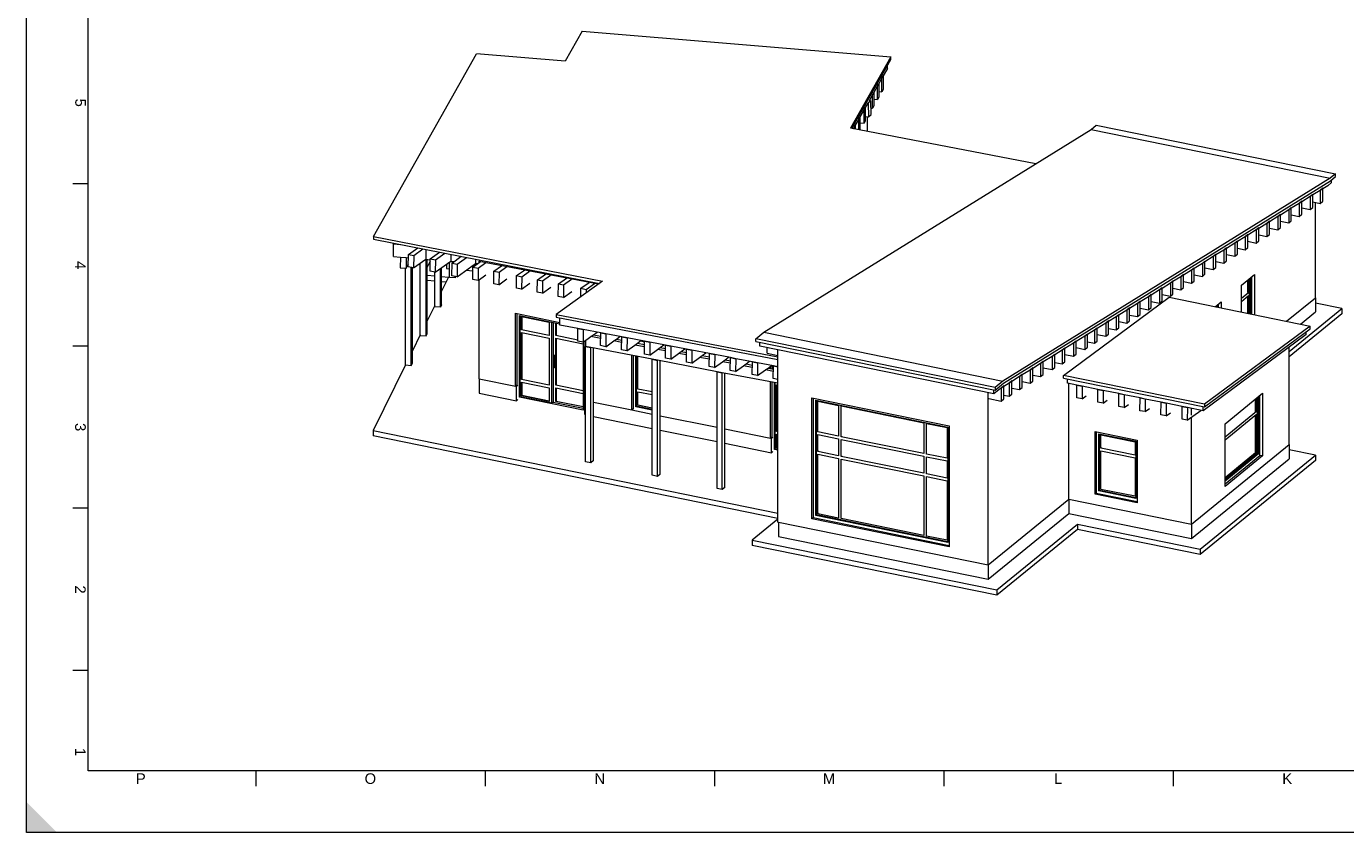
# Model space of a CAD drawing. Header units: millimetres. Extents: x 0 to 1189, y 0 to 841.
# Tile 1 of 13: x 0 to 427, y 0 to 261. Entities that reach past the tile are written whole.
import ezdxf

# ---------------------------------------------------------------- set-up
doc = ezdxf.new("R2010")
doc.units = ezdxf.units.MM
doc.layers.add('Perspectives', color=7, linetype='Continuous')
doc.styles.add('Arial', font='arial.ttf')

msp = doc.modelspace()

# ---------------------------------------------------------------- hatches: boundary and pattern name
at = {"linetype": 'Continuous', "lineweight": 9}
msp.add_hatch(color=7, dxfattribs=at).paths.add_polyline_path([(0, 0), (10, 0), (0, 10)], flags=0)

# ---------------------------------------------------------------- linework, layer by layer
at = {"color": 5, "linetype": 'Continuous', "lineweight": 9, "true_color": 0x0000ff}
for p, q in [((0, 0), (0, 841)), ((1189, 0), (0, 0))]:
    msp.add_line(p, q, dxfattribs=at)
at = {"color": 7, "linetype": 'Continuous', "lineweight": 9}
for p, q in [((20, 20), (20, 821)), ((20, 210.25), (15, 210.25)), ((20, 157.69), (15, 157.69)), ((20, 105.12), (15, 105.12)), ((20, 52.56), (15, 52.56)), ((1169, 20), (20, 20)), ((74.31, 20), (74.31, 15)), ((148.62, 20), (148.62, 15)), ((222.94, 20), (222.94, 15)), ((297.25, 20), (297.25, 15)), ((371.56, 20), (371.56, 15))]:
    msp.add_line(p, q, dxfattribs=at)
at = {"layer": 'Perspectives', "color": 7, "linetype": 'Continuous', "lineweight": 9}
for p, q in [((180.11, 259.74), (174.63, 250.01)), ((180.11, 259.74), (280.11, 251.38)), ((112.45, 193.23), (145.84, 252.42)), ((174.63, 250.01), (145.84, 252.42)), ((280.11, 251.38), (267.04, 228.24)), ((267.49, 228.15), (280.11, 250.52)), ((278.98, 247.65), (278.99, 248.54)), ((280.11, 250.52), (280.11, 251.38)), ((277.23, 244.55), (276.19, 242.69)), ((277.23, 244.55), (277.62, 245.31)), ((277.62, 245.23), (277.23, 244.55)), ((277.23, 240.09), (277.23, 244.55)), ((278.98, 247.65), (277.62, 245.23)), ((277.62, 245.31), (277.62, 245.23)), ((277.62, 245.23), (277.62, 240.85)), ((274.18, 239.14), (274.56, 239.9)), ((274.56, 239.82), (274.18, 239.14)), ((275.8, 242.01), (274.56, 239.82)), ((274.56, 239.9), (274.56, 239.82)), ((274.56, 239.82), (274.56, 235.49)), ((275.8, 242.01), (276.19, 242.77)), ((276.19, 242.69), (275.8, 242.01)), ((275.8, 237.59), (275.8, 242.01)), ((276.19, 242.77), (276.19, 242.69)), ((276.19, 242.69), (276.19, 238.35)), ((276.19, 240.18), (277.23, 240.09)), ((277.62, 240.85), (277.23, 240.09)), ((272.66, 236.43), (271.83, 234.97)), ((272.66, 236.43), (272.79, 236.42)), ((273.68, 237.14), (272.79, 236.42)), ((272.79, 236.42), (272.86, 232.01)), ((273.04, 237.2), (273.68, 237.14)), ((274.18, 239.14), (273.08, 237.19)), ((273.74, 232.74), (273.68, 237.14)), ((274.18, 234.72), (274.18, 239.14)), ((274.56, 235.49), (274.18, 234.72)), ((274.56, 237.69), (275.8, 237.59)), ((276.19, 238.35), (275.8, 237.59)), ((269.73, 231.26), (268.59, 229.23)), ((269.73, 231.26), (270.12, 232.02)), ((270.12, 231.93), (269.73, 231.26)), ((269.73, 227.72), (269.73, 231.26)), ((271.45, 234.3), (270.12, 231.93)), ((270.12, 232.02), (270.12, 231.93)), ((270.12, 231.93), (270.12, 227.65)), ((271.45, 234.3), (271.83, 235.06)), ((271.83, 234.97), (271.45, 234.3)), ((271.45, 229.9), (271.45, 234.3)), ((271.83, 235.06), (271.83, 234.97)), ((271.83, 234.97), (271.83, 230.66)), ((271.83, 232.1), (272.86, 232.01)), ((272.6, 227.17), (272.6, 232.04)), ((272.86, 232.01), (273.74, 232.74)), ((273.71, 234.76), (274.18, 234.72)), ((238.92, 162.16), (344.99, 227.9)), ((327.05, 216.78), (267.04, 228.24)), ((268.21, 228.55), (267.93, 228.07)), ((268.21, 228.55), (268.59, 229.32)), ((268.59, 229.23), (268.21, 228.55)), ((268.21, 228.01), (268.21, 228.55)), ((268.59, 229.32), (268.59, 229.23)), ((268.59, 229.23), (268.59, 227.94)), ((270.12, 230.01), (271.45, 229.9)), ((271.83, 230.66), (271.45, 229.9)), ((344.99, 227.9), (346.69, 229.29)), ((344.99, 227.9), (422.52, 212.07)), ((346.69, 229.29), (424.22, 213.47)), ((422.52, 212.07), (316.45, 146.33)), ((316.66, 145.6), (422.56, 211.24)), ((421.67, 209.64), (420.1, 208.67)), ((422.94, 210.68), (421.67, 209.64)), ((424.22, 213.47), (422.52, 212.07)), ((422.56, 211.24), (424.22, 212.6)), ((422.94, 210.68), (422.94, 211.55)), ((424.22, 212.6), (424.22, 213.47)), ((415.99, 206.12), (413.29, 204.45)), ((416.84, 206.82), (415.99, 206.12)), ((416.84, 206.65), (415.99, 206.12)), ((415.99, 206.12), (415.99, 201.89)), ((419.25, 208.14), (416.84, 206.65)), ((416.84, 206.65), (416.84, 206.82)), ((416.84, 202.59), (416.84, 206.65)), ((420.1, 208.84), (419.25, 208.14)), ((420.1, 208.67), (419.25, 208.14)), ((419.25, 208.14), (419.25, 203.92)), ((420.1, 208.67), (420.1, 208.84)), ((420.1, 204.61), (420.1, 208.67)), ((409.03, 201.81), (406.33, 200.14)), ((409.88, 202.5), (409.03, 201.81)), ((409.88, 202.34), (409.03, 201.81)), ((409.03, 201.81), (409.03, 197.58)), ((412.44, 203.92), (409.88, 202.34)), ((409.88, 202.34), (409.88, 202.5)), ((409.88, 198.28), (409.88, 202.34)), ((413.29, 204.62), (412.44, 203.92)), ((413.29, 204.45), (412.44, 203.92)), ((412.44, 203.92), (412.44, 199.69)), ((413.29, 204.45), (413.29, 204.62)), ((413.29, 200.39), (413.29, 204.45)), ((413.29, 202.45), (415.99, 201.89)), ((415.99, 201.89), (416.84, 202.59)), ((416.84, 204.41), (419.25, 203.92)), ((417.69, 173.35), (417.69, 204.24)), ((419.25, 203.92), (420.1, 204.61)), ((401.93, 197.41), (399.37, 195.82)), ((402.78, 198.1), (401.93, 197.41)), ((402.78, 197.94), (401.93, 197.41)), ((401.93, 197.41), (401.93, 193.18)), ((405.48, 199.61), (402.78, 197.94)), ((402.78, 197.94), (402.78, 198.1)), ((402.78, 193.88), (402.78, 197.94)), ((406.33, 200.3), (405.48, 199.61)), ((406.33, 200.14), (405.48, 199.61)), ((405.48, 199.61), (405.48, 195.38)), ((406.33, 200.14), (406.33, 200.3)), ((406.33, 196.08), (406.33, 200.14)), ((406.33, 198.13), (409.03, 197.58)), ((409.03, 197.58), (409.88, 198.28)), ((409.88, 200.22), (412.44, 199.69)), ((412.44, 199.69), (413.29, 200.39)), ((112.45, 193.23), (112.44, 192.35)), ((112.45, 193.23), (186.63, 178.68)), ((394.97, 193.1), (392.42, 191.51)), ((395.82, 193.79), (394.97, 193.1)), ((395.82, 193.62), (394.97, 193.1)), ((394.97, 193.1), (394.97, 188.87)), ((398.52, 195.3), (395.82, 193.62)), ((395.82, 193.62), (395.82, 193.79)), ((395.82, 189.57), (395.82, 193.62)), ((399.37, 195.99), (398.52, 195.3)), ((399.37, 195.82), (398.52, 195.3)), ((398.52, 195.3), (398.52, 191.07)), ((399.37, 195.82), (399.37, 195.99)), ((399.37, 191.77), (399.37, 195.82)), ((399.37, 193.7), (401.93, 193.18)), ((401.93, 193.18), (402.78, 193.88)), ((402.78, 195.93), (405.48, 195.38)), ((405.48, 195.38), (406.33, 196.08)), ((112.44, 192.35), (185.67, 177.98)), ((118.91, 190.82), (119.03, 191.06)), ((118.91, 186.67), (118.91, 190.82)), ((118.91, 190.82), (121.19, 190.63)), ((123.8, 187.36), (126.81, 189.53)), ((125.5, 187.03), (128.51, 189.2)), ((129.43, 189.02), (129.48, 185.88)), ((130.86, 185.98), (133.87, 188.15)), ((388.01, 188.78), (385.46, 187.2)), ((388.87, 189.48), (388.01, 188.78)), ((388.87, 189.31), (388.01, 188.78)), ((388.01, 188.78), (388.01, 184.56)), ((391.56, 190.98), (388.87, 189.31)), ((388.87, 189.31), (388.87, 189.48)), ((388.87, 185.25), (388.87, 189.31)), ((392.42, 191.68), (391.56, 190.98)), ((392.42, 191.51), (391.56, 190.98)), ((391.56, 190.98), (391.56, 186.76)), ((392.42, 191.51), (392.42, 191.68)), ((392.42, 187.45), (392.42, 191.51)), ((392.42, 189.39), (394.97, 188.87)), ((394.97, 188.87), (395.82, 189.57)), ((395.82, 191.62), (398.52, 191.07)), ((398.52, 191.07), (399.37, 191.77)), ((118.91, 186.67), (121.18, 186.48)), ((121.18, 186.48), (121.15, 183.03)), ((121.18, 186.48), (123.05, 186.33)), ((123.05, 186.33), (123.01, 182.87)), ((123.01, 182.87), (123.77, 184.21)), ((123.05, 186.33), (123.79, 186.26)), ((123.76, 183.32), (123.8, 187.36)), ((123.8, 187.36), (125.5, 187.03)), ((125.5, 187.03), (125.45, 182.98)), ((125.45, 182.98), (129.48, 185.88)), ((127.64, 161.09), (127.64, 184.56)), ((129.36, 185.8), (130.86, 185.67)), ((129.51, 160.94), (129.51, 185.79)), ((129.89, 161.7), (129.89, 185.75)), ((130.85, 185.19), (129.89, 183.27)), ((130.82, 181.93), (130.86, 185.98)), ((130.86, 185.98), (132.55, 185.64)), ((132.55, 185.64), (132.51, 181.6)), ((132.51, 181.6), (137.53, 185.21)), ((132.55, 185.64), (135.57, 187.81)), ((136.11, 184.19), (136.11, 182.76)), ((137.07, 179.92), (137.07, 184.88)), ((137.41, 185.13), (138.53, 185.03)), ((137.49, 187.44), (137.53, 185.21)), ((137.88, 180.45), (137.92, 184.59)), ((137.92, 184.59), (140.93, 186.76)), ((137.92, 184.59), (139.61, 184.26)), ((139.57, 180.12), (145.58, 184.44)), ((139.61, 184.26), (139.57, 180.12)), ((139.61, 184.26), (142.63, 186.43)), ((144.7, 183.26), (147.16, 185.04)), ((145.56, 185.85), (145.58, 184.44)), ((145.58, 184.44), (146.26, 184.39)), ((145.58, 184.44), (145.58, 184.44)), ((146.39, 182.93), (148.87, 184.71)), ((146.9, 185.59), (146.69, 185.22)), ((146.69, 185.22), (185.43, 177.81)), ((146.69, 184.7), (146.69, 185.22)), ((381.06, 184.47), (378.36, 182.8)), ((381.91, 185.17), (381.06, 184.47)), ((381.91, 185), (381.06, 184.47)), ((381.06, 184.47), (381.06, 180.25)), ((384.61, 186.67), (381.91, 185)), ((381.91, 185), (381.91, 185.17)), ((381.91, 180.94), (381.91, 185)), ((385.46, 187.37), (384.61, 186.67)), ((385.46, 187.2), (384.61, 186.67)), ((384.61, 186.67), (384.61, 182.45)), ((385.46, 187.2), (385.46, 187.37)), ((385.46, 183.14), (385.46, 187.2)), ((385.46, 185.08), (388.01, 184.56)), ((388.01, 184.56), (388.87, 185.25)), ((388.87, 187.31), (391.56, 186.76)), ((391.56, 186.76), (392.42, 187.45)), ((121.15, 183.03), (123.01, 182.87)), ((122.85, 151.54), (122.85, 182.88)), ((125.45, 182.98), (123.76, 183.32)), ((124.72, 151.39), (124.72, 183.13)), ((125.1, 152.15), (125.1, 183.05)), ((129.89, 180.63), (132.31, 180.43)), ((132.51, 181.6), (130.82, 181.93)), ((132.31, 170.42), (132.31, 181.64)), ((134.18, 170.26), (134.18, 182.8)), ((134.56, 171.02), (134.56, 183.07)), ((134.56, 180.24), (136.83, 180.05)), ((136.83, 180.05), (134.56, 175.42)), ((136.11, 182.76), (137.07, 182.68)), ((138.94, 179.76), (137.07, 179.92)), ((139.57, 180.12), (137.88, 180.45)), ((138.94, 179.76), (138.94, 180.24)), ((139.16, 180.2), (138.94, 179.76)), ((142.5, 182.23), (144.68, 182.04)), ((144.65, 179.22), (144.7, 183.26)), ((144.7, 183.26), (146.39, 182.93)), ((146.39, 182.93), (146.35, 178.88)), ((146.35, 178.88), (148.92, 180.73)), ((151.43, 177.89), (151.47, 181.93)), ((151.47, 181.93), (153.98, 183.73)), ((151.47, 181.93), (153.17, 181.6)), ((153.17, 181.6), (153.12, 177.55)), ((153.17, 181.6), (155.68, 183.41)), ((158.77, 176.44), (158.82, 180.49)), ((158.82, 180.49), (161.36, 182.32)), ((158.82, 180.49), (160.51, 180.16)), ((160.51, 180.16), (160.47, 176.11)), ((160.51, 180.16), (163.06, 182)), ((165.59, 179.16), (168.17, 181.02)), ((167.29, 178.83), (169.88, 180.69)), ((172.37, 177.83), (174.99, 179.72)), ((374.1, 180.16), (371.54, 178.57)), ((374.95, 180.85), (374.1, 180.16)), ((374.95, 180.69), (374.1, 180.16)), ((374.1, 180.16), (374.1, 175.93)), ((377.51, 182.27), (374.95, 180.69)), ((374.95, 180.69), (374.95, 180.85)), ((374.95, 176.63), (374.95, 180.69)), ((378.36, 182.97), (377.51, 182.27)), ((378.36, 182.8), (377.51, 182.27)), ((377.51, 182.27), (377.51, 178.04)), ((378.36, 182.8), (378.36, 182.97)), ((378.36, 178.74), (378.36, 182.8)), ((378.36, 180.8), (381.06, 180.25)), ((381.06, 180.25), (381.91, 180.94)), ((381.91, 183), (384.61, 182.45)), ((384.61, 182.45), (385.46, 183.14)), ((393.7, 177.39), (397.96, 180.86)), ((396.68, 179.82), (396.68, 168.09)), ((397.11, 168), (397.11, 180.17)), ((397.96, 180.86), (397.96, 167.82)), ((132.31, 178.69), (129.89, 178.9)), ((136.01, 178.38), (134.56, 178.51)), ((146.35, 178.88), (144.65, 179.22)), ((146.69, 147.08), (146.69, 179.13)), ((153.12, 177.55), (151.43, 177.89)), ((153.12, 177.55), (155.73, 179.43)), ((160.47, 176.11), (158.77, 176.44)), ((160.47, 176.11), (163.11, 178.02)), ((165.55, 175.12), (165.59, 179.16)), ((165.59, 179.16), (167.29, 178.83)), ((167.29, 178.83), (167.24, 174.78)), ((167.24, 174.78), (169.93, 176.71)), ((186.63, 178.68), (171.63, 167.87)), ((172.33, 173.79), (172.37, 177.83)), ((172.37, 177.83), (174.06, 177.5)), ((174.06, 177.5), (174.02, 173.45)), ((174.02, 173.45), (176.74, 175.41)), ((174.06, 177.5), (176.69, 179.39)), ((179.68, 173.67), (179.71, 176.39)), ((179.71, 176.39), (182.37, 178.31)), ((179.71, 176.39), (181.41, 176.06)), ((181.41, 176.06), (181.39, 174.91)), ((181.41, 176.06), (184.08, 177.98)), ((367.14, 175.85), (364.44, 174.17)), ((367.99, 176.54), (367.14, 175.85)), ((367.99, 176.37), (367.14, 175.85)), ((367.14, 175.85), (367.14, 171.62)), ((370.69, 178.05), (367.99, 176.37)), ((367.99, 176.37), (367.99, 176.54)), ((367.99, 172.32), (367.99, 176.37)), ((371.54, 178.74), (370.69, 178.05)), ((371.54, 178.57), (370.69, 178.05)), ((370.69, 178.05), (370.69, 173.82)), ((371.54, 178.57), (371.54, 178.74)), ((371.54, 174.52), (371.54, 178.57)), ((371.54, 176.45), (374.1, 175.93)), ((374.1, 175.93), (374.95, 176.63)), ((374.95, 178.57), (377.51, 178.04)), ((377.51, 178.04), (378.36, 178.74)), ((393.7, 168.69), (393.7, 177.39)), ((395.76, 175.01), (395.76, 179.07)), ((396.04, 179.3), (396.04, 174.95)), ((396.26, 179.47), (396.26, 168.17)), ((134.56, 171.02), (134.18, 170.26)), ((167.24, 174.78), (165.55, 175.12)), ((174.02, 173.45), (172.33, 173.79)), ((336.05, 148.14), (370.28, 173.48)), ((360.04, 171.45), (357.49, 169.86)), ((360.89, 172.14), (360.04, 171.45)), ((360.89, 171.97), (360.04, 171.45)), ((360.04, 171.45), (360.04, 167.22)), ((363.59, 173.65), (360.89, 171.97)), ((360.89, 171.97), (360.89, 172.14)), ((360.89, 167.92), (360.89, 171.97)), ((364.44, 174.34), (363.59, 173.65)), ((364.44, 174.17), (363.59, 173.65)), ((363.59, 173.65), (363.59, 169.42)), ((364.44, 174.17), (364.44, 174.34)), ((364.44, 170.12), (364.44, 174.17)), ((364.44, 172.17), (367.14, 171.62)), ((367.14, 171.62), (367.99, 172.32)), ((367.99, 174.37), (370.69, 173.82)), ((370.28, 173.48), (416, 164.14)), ((370.69, 173.82), (371.54, 174.52)), ((385.19, 170.43), (387.1, 171.99)), ((386.24, 170.22), (386.24, 171.3)), ((387.1, 171.99), (387.1, 170.04)), ((396.04, 174.95), (393.7, 173.04)), ((393.7, 172.17), (396.04, 174.08)), ((395.76, 175.01), (396.04, 174.95)), ((395.76, 168.27), (395.76, 173.85)), ((396.04, 174.08), (396.04, 168.22)), ((408.33, 165.71), (417.69, 173.35)), ((408.33, 165.71), (417.69, 173.35)), ((417.69, 173.35), (417.69, 168.72)), ((426.21, 169.87), (417.69, 171.61)), ((132.31, 170.84), (129.89, 165.9)), ((134.18, 170.26), (132.31, 170.42)), ((158.51, 168.29), (172.88, 165.35)), ((158.51, 144.67), (158.51, 168.29)), ((158.94, 168.2), (158.94, 145.02)), ((159.79, 167.59), (172.87, 164.92)), ((159.79, 141.07), (159.79, 167.59)), ((160.01, 141.24), (160.01, 167.55)), ((160.43, 162.9), (160.43, 167.24)), ((160.43, 167.24), (169.45, 165.4)), ((160.57, 167.21), (160.57, 163.01)), ((171.63, 167.87), (171.62, 166.99)), ((171.62, 166.99), (243.47, 153.27)), ((171.63, 167.87), (243.47, 154.16)), ((172.87, 164.47), (172.89, 166.75)), ((353.08, 167.13), (350.67, 165.64)), ((353.94, 167.83), (353.08, 167.13)), ((353.94, 167.66), (353.08, 167.13)), ((353.08, 167.13), (353.08, 162.91)), ((356.63, 169.33), (353.94, 167.66)), ((353.94, 167.66), (353.94, 167.83)), ((353.94, 163.6), (353.94, 167.66)), ((357.49, 170.03), (356.63, 169.33)), ((357.49, 169.86), (356.63, 169.33)), ((356.63, 169.33), (356.63, 165.11)), ((357.49, 169.86), (357.49, 170.03)), ((357.49, 165.8), (357.49, 169.86)), ((357.49, 167.74), (360.04, 167.22)), ((360.04, 167.22), (360.89, 167.92)), ((360.89, 169.97), (363.59, 169.42)), ((363.59, 169.42), (364.44, 170.12)), ((385.39, 170.6), (385.39, 170.39)), ((385.82, 170.95), (385.82, 170.3)), ((409.17, 155.96), (426.21, 169.87)), ((426.21, 168.14), (409.17, 154.22)), ((412.87, 164.78), (417.69, 168.72)), ((426.21, 169.87), (426.21, 168.14)), ((160.57, 163.01), (160.43, 162.9)), ((169.45, 161.05), (160.43, 162.9)), ((169.45, 165.4), (169.45, 161.05)), ((170.3, 139.14), (170.3, 165.45)), ((170.73, 165.36), (170.73, 139.49)), ((170.73, 165.36), (170.73, 139.49)), ((171.58, 161.05), (171.58, 165.18)), ((171.72, 165.16), (171.72, 161.17)), ((178.73, 163.36), (172.87, 164.47)), ((178.68, 159.22), (178.73, 163.36)), ((178.73, 163.36), (180.43, 163.03)), ((180.43, 163.03), (178.73, 163.36)), ((180.43, 163.03), (180.39, 158.89)), ((186.11, 161.95), (180.43, 163.03)), ((346.13, 162.82), (343.83, 161.4)), ((346.98, 163.52), (346.13, 162.82)), ((346.98, 163.35), (346.13, 162.82)), ((346.13, 162.82), (346.13, 158.6)), ((349.82, 165.11), (346.98, 163.35)), ((346.98, 163.35), (346.98, 163.52)), ((346.98, 159.29), (346.98, 163.35)), ((350.67, 165.8), (349.82, 165.11)), ((350.67, 165.64), (349.82, 165.11)), ((349.82, 165.11), (349.82, 160.88)), ((350.67, 165.64), (350.67, 165.8)), ((350.67, 161.58), (350.67, 165.64)), ((350.67, 163.4), (353.08, 162.91)), ((353.08, 162.91), (353.94, 163.6)), ((353.94, 165.66), (356.63, 165.11)), ((356.63, 165.11), (357.49, 165.8)), ((416, 164.14), (381.77, 138.8)), ((381.77, 137.94), (416, 163.28)), ((416, 163.28), (416, 164.14)), ((127.64, 161.32), (125.1, 156.15)), ((127.64, 161.09), (129.51, 160.94)), ((129.51, 160.94), (129.89, 161.7)), ((160.43, 162.03), (169.45, 160.19)), ((160.43, 146.81), (160.43, 162.03)), ((160.57, 162), (160.57, 146.93)), ((169.45, 160.19), (169.45, 144.97)), ((171.58, 161.05), (171.72, 161.17)), ((178.69, 159.6), (171.58, 161.05)), ((171.58, 160.19), (180.38, 158.39)), ((171.58, 144.97), (171.58, 160.19)), ((171.72, 160.16), (171.72, 145.08)), ((180.39, 158.89), (178.68, 159.22)), ((180.38, 158.89), (180.38, 136.87)), ((180.39, 158.89), (182.94, 160.73)), ((180.67, 159.09), (180.67, 140.15)), ((181.22, 159.49), (181.2, 157.51)), ((182.94, 160.73), (183.79, 161.34)), ((186.09, 160.13), (182.94, 160.73)), ((183.79, 161.34), (184.94, 162.17)), ((183.79, 161.34), (186.1, 160.9)), ((186.07, 157.81), (186.11, 161.95)), ((186.11, 161.95), (187.81, 161.62)), ((187.81, 161.62), (186.11, 161.95)), ((187.81, 161.62), (187.77, 157.48)), ((187.77, 157.48), (190.32, 159.32)), ((192.92, 160.64), (187.81, 161.62)), ((190.32, 159.32), (191.17, 159.93)), ((192.91, 158.83), (190.32, 159.32)), ((191.17, 159.93), (192.32, 160.76)), ((191.17, 159.93), (192.91, 159.6)), ((192.88, 156.5), (192.92, 160.64)), ((192.92, 160.64), (194.63, 160.32)), ((194.63, 160.32), (192.92, 160.64)), ((194.63, 160.32), (194.58, 156.18)), ((200.31, 159.23), (194.63, 160.32)), ((197.14, 158.02), (197.99, 158.63)), ((197.99, 158.63), (199.14, 159.46)), ((197.99, 158.63), (200.3, 158.19)), ((198.14, 158.6), (198.14, 158.74)), ((199.01, 159.37), (200.31, 159.1)), ((200.27, 155.09), (200.31, 159.23)), ((200.31, 159.23), (202.01, 158.91)), ((202.01, 158.91), (200.31, 159.23)), ((202.01, 158.91), (201.97, 154.77)), ((207.13, 157.93), (202.01, 158.91)), ((236.37, 160.07), (238.92, 162.16)), ((236.37, 159.2), (236.37, 160.07)), ((313.89, 144.25), (236.37, 160.07)), ((236.37, 159.2), (313.89, 143.38)), ((237.65, 157.64), (237.65, 158.94)), ((238.92, 162.16), (316.45, 146.33)), ((339.31, 158.6), (336.47, 156.84)), ((340.16, 159.29), (339.31, 158.6)), ((340.16, 159.12), (339.31, 158.6)), ((339.31, 158.6), (339.31, 154.37)), ((342.97, 160.87), (340.16, 159.12)), ((340.16, 159.12), (340.16, 159.29)), ((340.16, 155.07), (340.16, 159.12)), ((343.83, 161.56), (342.97, 160.87)), ((343.83, 161.4), (342.97, 160.87)), ((342.97, 160.87), (342.97, 156.59)), ((343.83, 161.4), (343.83, 161.56)), ((343.83, 157.28), (343.83, 161.4)), ((343.83, 159.07), (346.13, 158.6)), ((346.13, 158.6), (346.98, 159.29)), ((346.98, 161.46), (349.82, 160.88)), ((349.82, 160.88), (350.67, 161.58)), ((414.72, 161.39), (381.34, 136.68)), ((414.72, 161.39), (414.74, 162.34)), ((170.95, 150.97), (170.95, 154.44)), ((171.17, 150.99), (171.17, 154.47)), ((171.31, 154.44), (171.31, 150.97)), ((171.38, 154.36), (171.38, 150.88)), ((182.9, 157.18), (181.2, 157.51)), ((181.2, 157.51), (182.9, 157.18)), ((181.2, 120.2), (181.2, 157.51)), ((202.78, 153.38), (182.9, 157.18)), ((182.9, 157.18), (182.9, 157.18)), ((182.9, 119.85), (182.9, 157.18)), ((183.75, 120.55), (183.75, 157.02)), ((187.77, 157.48), (186.07, 157.81)), ((194.58, 156.18), (192.88, 156.5)), ((194.58, 156.18), (197.14, 158.02)), ((196.22, 136.97), (196.22, 154.64)), ((196.65, 154.56), (196.65, 137.32)), ((200.29, 157.42), (197.14, 158.02)), ((197.5, 138.01), (197.5, 154.39)), ((197.72, 138.18), (197.72, 154.35)), ((198.14, 143.75), (198.14, 154.27)), ((201.97, 154.77), (200.27, 155.09)), ((201.97, 154.77), (204.52, 156.61)), ((204.52, 156.61), (205.38, 157.22)), ((207.11, 156.11), (204.52, 156.61)), ((205.38, 157.22), (206.53, 158.05)), ((205.38, 157.22), (207.12, 156.89)), ((207.08, 153.79), (207.13, 157.93)), ((207.13, 157.93), (208.83, 157.61)), ((208.83, 157.61), (207.13, 157.93)), ((208.83, 157.61), (208.79, 153.47)), ((208.79, 153.47), (211.34, 155.31)), ((213.94, 156.63), (208.83, 157.61)), ((211.34, 155.31), (212.19, 155.92)), ((213.92, 154.81), (211.34, 155.31)), ((212.19, 155.92), (213.34, 156.75)), ((212.19, 155.92), (213.93, 155.59)), ((213.9, 152.49), (213.94, 156.63)), ((213.94, 156.63), (215.65, 156.31)), ((215.65, 156.31), (213.94, 156.63)), ((215.65, 156.31), (215.6, 152.17)), ((215.6, 152.17), (218.16, 154)), ((221.33, 155.22), (215.65, 156.31)), ((218.16, 154), (219.01, 154.62)), ((221.31, 153.4), (218.16, 154)), ((219.01, 154.62), (220.16, 155.44)), ((219.01, 154.62), (221.32, 154.18)), ((221.28, 151.08), (221.33, 155.22)), ((221.33, 155.22), (223.03, 154.9)), ((223.03, 154.9), (221.33, 155.22)), ((223.03, 154.9), (222.99, 150.76)), ((228.14, 153.92), (223.03, 154.9)), ((226.39, 153.21), (227.54, 154.03)), ((228.1, 149.78), (228.14, 153.92)), ((228.14, 153.92), (229.85, 153.59)), ((229.85, 153.59), (228.14, 153.92)), ((313.47, 142.16), (237.65, 157.64)), ((240.06, 155.33), (240.06, 157.15)), ((240.06, 155.33), (243.47, 154.63)), ((243.47, 100.66), (243.47, 156.45)), ((332.35, 154.28), (329.51, 152.52)), ((333.21, 154.98), (332.35, 154.28)), ((333.21, 154.81), (332.35, 154.28)), ((332.35, 154.28), (332.35, 150.06)), ((335.62, 156.31), (333.21, 154.81)), ((333.21, 154.81), (333.21, 154.98)), ((333.21, 150.75), (333.21, 154.81)), ((336.47, 157), (335.62, 156.31)), ((336.47, 156.84), (335.62, 156.31)), ((335.62, 156.31), (335.62, 151.91)), ((336.47, 156.84), (336.47, 157)), ((336.47, 152.6), (336.47, 156.84)), ((336.47, 154.95), (339.31, 154.37)), ((339.31, 154.37), (340.16, 155.07)), ((340.16, 157.16), (342.97, 156.59)), ((342.97, 156.59), (343.83, 157.28)), ((409.17, 125.82), (409.17, 157.29)), ((122.85, 151.57), (112.42, 130.31)), ((122.85, 151.54), (124.72, 151.39)), ((124.72, 151.39), (125.1, 152.15)), ((202.52, 153.43), (202.78, 153.38)), ((204.49, 153.06), (202.78, 153.38)), ((202.78, 153.38), (204.48, 153.05)), ((202.78, 153.38), (202.78, 153.38)), ((202.78, 115.79), (202.78, 153.38)), ((204.48, 153.05), (204.49, 153.06)), ((204.48, 115.45), (204.48, 153.05)), ((223.8, 149.37), (204.49, 153.06)), ((205.33, 116.14), (205.33, 152.9)), ((208.79, 153.47), (207.08, 153.79)), ((215.6, 152.17), (213.9, 152.49)), ((222.99, 150.76), (221.28, 151.08)), ((222.99, 150.76), (225.54, 152.59)), ((225.54, 152.59), (226.39, 153.21)), ((228.13, 152.1), (225.54, 152.59)), ((226.39, 153.21), (228.13, 152.87)), ((229.8, 149.45), (228.1, 149.78)), ((229.85, 153.59), (229.8, 149.45)), ((229.8, 149.45), (232.36, 151.29)), ((235.24, 152.56), (229.85, 153.59)), ((232.36, 151.29), (233.21, 151.91)), ((235.23, 150.75), (232.36, 151.29)), ((233.21, 151.91), (234.36, 152.73)), ((233.21, 151.91), (235.23, 151.52)), ((235.2, 148.42), (235.24, 152.56)), ((235.24, 152.56), (236.95, 152.24)), ((236.95, 152.24), (235.24, 152.56)), ((236.95, 152.24), (236.91, 148.1)), ((236.91, 148.1), (239.46, 149.94)), ((242.06, 151.26), (236.95, 152.24)), ((239.46, 149.94), (240.31, 150.55)), ((242.04, 149.44), (239.46, 149.94)), ((240.31, 150.55), (241.46, 151.38)), ((240.31, 150.55), (242.05, 150.22)), ((241.12, 150.4), (241.12, 151.13)), ((241.44, 151.36), (242.06, 151.23)), ((241.54, 151.34), (241.54, 150.31)), ((242.02, 147.12), (242.06, 151.26)), ((242.06, 151.26), (243.47, 150.99)), ((243.47, 150.99), (242.06, 151.26)), ((325.25, 149.88), (322.7, 148.3)), ((326.11, 150.58), (325.25, 149.88)), ((326.11, 150.41), (325.25, 149.88)), ((325.25, 149.88), (325.25, 145.66)), ((328.66, 152), (326.11, 150.41)), ((326.11, 150.41), (326.11, 150.58)), ((326.11, 146.35), (326.11, 150.41)), ((329.51, 152.69), (328.66, 152)), ((329.51, 152.52), (328.66, 152)), ((328.66, 152), (328.66, 147.77)), ((329.51, 152.52), (329.51, 152.69)), ((329.51, 148.47), (329.51, 152.52)), ((329.51, 150.64), (332.35, 150.06)), ((332.35, 150.06), (333.21, 150.75)), ((333.21, 152.4), (335.62, 151.91)), ((335.62, 151.91), (336.47, 152.6)), ((146.69, 147.08), (146.69, 142.44)), ((146.69, 147.08), (158.51, 144.67)), ((146.69, 147.08), (158.51, 144.67)), ((160.57, 146.93), (160.43, 146.81)), ((169.45, 144.97), (160.43, 146.81)), ((160.43, 141.59), (160.43, 145.94)), ((160.43, 145.94), (169.45, 144.1)), ((160.57, 145.91), (160.57, 141.71)), ((223.8, 149.37), (223.79, 149.36)), ((223.79, 149.36), (225.5, 149.04)), ((223.79, 111.5), (223.79, 149.36)), ((225.51, 149.05), (223.8, 149.37)), ((225.5, 149.04), (225.51, 149.05)), ((225.5, 111.16), (225.5, 149.04)), ((243.47, 145.62), (225.51, 149.05)), ((226.35, 111.85), (226.35, 148.88)), ((236.91, 148.1), (235.2, 148.42)), ((241.12, 127.81), (241.12, 146.06)), ((241.54, 145.98), (241.54, 128.15)), ((243.47, 146.85), (242.02, 147.12)), ((242.4, 124.21), (242.4, 145.82)), ((242.61, 124.38), (242.61, 145.78)), ((316.45, 146.33), (313.89, 144.25)), ((313.89, 143.38), (316.66, 145.64)), ((316.63, 145.61), (316.66, 145.6)), ((316.66, 145.64), (316.66, 145.6)), ((318.44, 145.66), (316.73, 144.6)), ((319.29, 146.36), (318.44, 145.66)), ((319.29, 146.19), (318.44, 145.66)), ((318.44, 145.66), (318.44, 141.43)), ((321.85, 147.77), (319.29, 146.19)), ((319.29, 146.19), (319.29, 146.36)), ((319.29, 142.13), (319.29, 146.19)), ((322.7, 148.47), (321.85, 147.77)), ((322.7, 148.3), (321.85, 147.77)), ((321.85, 147.77), (321.85, 143.55)), ((322.7, 148.3), (322.7, 148.47)), ((322.7, 144.24), (322.7, 148.3)), ((322.7, 146.18), (325.25, 145.66)), ((325.25, 145.66), (326.11, 146.35)), ((326.11, 148.29), (328.66, 147.77)), ((328.66, 147.77), (329.51, 148.47)), ((381.77, 138.8), (336.05, 148.14)), ((336.05, 147.27), (336.05, 148.14)), ((336.05, 147.27), (381.77, 137.94)), ((337.32, 145.67), (337.35, 147)), ((340.41, 145.04), (337.32, 145.67)), ((337.75, 108.08), (337.75, 145.58)), ((146.69, 142.44), (158.8, 139.97)), ((158.94, 145.02), (158.51, 144.67)), ((158.51, 144.67), (158.8, 144.61)), ((158.8, 144.61), (159.22, 144.96)), ((158.8, 139.97), (158.8, 144.61)), ((160.01, 141.24), (159.79, 141.07)), ((180.38, 136.87), (159.79, 141.07)), ((170.3, 139.14), (160.01, 141.24)), ((160.57, 141.71), (160.43, 141.59)), ((169.45, 139.75), (160.43, 141.59)), ((160.57, 141.71), (169.45, 139.9)), ((169.45, 144.1), (169.45, 139.75)), ((171.58, 144.97), (171.72, 145.08)), ((180.38, 143.17), (171.58, 144.97)), ((171.58, 144.1), (180.38, 142.3)), ((171.58, 139.75), (171.58, 144.1)), ((171.72, 144.07), (171.72, 139.87)), ((198.14, 143.75), (198.28, 143.87)), ((202.78, 142.8), (198.14, 143.75)), ((198.14, 142.88), (202.78, 141.93)), ((198.14, 138.53), (198.14, 142.88)), ((243.03, 145.16), (243.47, 145.08)), ((243.03, 129.95), (243.03, 145.16)), ((243.18, 145.14), (243.18, 130.06)), ((311.62, 86.75), (311.62, 142.54)), ((315.6, 143.9), (313.47, 142.16)), ((313.47, 142.16), (313.47, 143.46)), ((313.89, 144.25), (313.89, 143.38)), ((315.88, 144.08), (315.6, 143.9)), ((316.73, 144.77), (315.88, 144.08)), ((316.73, 144.6), (315.88, 144.08)), ((315.88, 144.08), (315.88, 139.85)), ((316.73, 144.6), (316.73, 144.77)), ((316.73, 140.55), (316.73, 144.6)), ((316.73, 141.78), (318.44, 141.43)), ((318.44, 141.43), (319.29, 142.13)), ((319.29, 144.07), (321.85, 143.55)), ((321.85, 143.55), (322.7, 144.24)), ((340.38, 140.91), (340.4, 145.04)), ((340.4, 145.04), (340.41, 145.04)), ((340.41, 145.04), (342.11, 144.71)), ((342.11, 144.69), (340.41, 145.04)), ((342.11, 144.69), (342.08, 140.59)), ((342.08, 140.59), (343.44, 141.56)), ((342.11, 144.71), (342.11, 144.69)), ((347.22, 143.65), (342.11, 144.69)), ((347.2, 139.52), (347.22, 143.65)), ((347.22, 143.65), (347.22, 143.65)), ((347.22, 143.65), (348.92, 143.32)), ((348.92, 143.3), (347.22, 143.65)), ((348.92, 143.3), (348.9, 139.2)), ((348.92, 143.32), (348.92, 143.3)), ((354.04, 142.26), (348.92, 143.3)), ((354.01, 138.13), (354.04, 142.26)), ((354.04, 142.26), (354.04, 142.26)), ((354.04, 142.26), (355.74, 141.93)), ((355.74, 141.91), (354.04, 142.26)), ((355.74, 141.91), (355.72, 137.81)), ((355.74, 141.93), (355.74, 141.91)), ((360.86, 140.87), (355.74, 141.91)), ((388.42, 132.49), (400.5, 142.36)), ((399.21, 141.31), (399.21, 122.76)), ((399.64, 122.23), (399.64, 141.65)), ((400.5, 142.36), (400.5, 122.07)), ((159.22, 140.32), (158.8, 139.97)), ((170.73, 139.49), (170.3, 139.14)), ((170.73, 139.49), (180.38, 137.52)), ((171.58, 139.75), (171.72, 139.87)), ((180.38, 137.95), (171.58, 139.75)), ((171.72, 139.87), (180.38, 138.1)), ((180.67, 140.15), (180.95, 140.09)), ((180.95, 135.45), (180.95, 140.09)), ((180.95, 140.09), (181.2, 140.04)), ((180.95, 140.09), (181.2, 140.04)), ((183.75, 139.52), (196.22, 136.97)), ((183.75, 139.52), (196.22, 136.97)), ((196.65, 137.32), (196.22, 136.97)), ((196.22, 136.97), (202.78, 135.63)), ((197.72, 138.18), (197.5, 138.01)), ((202.78, 136.93), (197.5, 138.01)), ((202.78, 137.15), (197.72, 138.18)), ((198.14, 138.53), (198.28, 138.65)), ((202.78, 137.59), (198.14, 138.53)), ((254.54, 101.73), (254.54, 140.86)), ((254.54, 140.86), (299, 131.78)), ((254.98, 140.77), (254.98, 102.08)), ((255.84, 140.16), (298.57, 131.44)), ((255.84, 102.77), (255.84, 140.16)), ((256.05, 102.95), (256.05, 140.12)), ((256.47, 139.81), (263.15, 138.45)), ((256.47, 129.85), (256.47, 139.81)), ((263.15, 138.45), (263.15, 128.49)), ((264, 128.31), (264, 138.28)), ((264, 138.28), (290.84, 132.8)), ((311.91, 140.66), (315.88, 139.85)), ((315.88, 139.85), (316.73, 140.55)), ((342.08, 140.59), (340.38, 140.91)), ((348.9, 139.2), (347.2, 139.52)), ((348.9, 139.2), (350.25, 140.17)), ((355.72, 137.81), (354.01, 138.13)), ((355.72, 137.81), (357.07, 138.78)), ((360.83, 136.74), (360.85, 140.87)), ((360.85, 140.87), (360.86, 140.87)), ((360.86, 140.87), (362.55, 140.54)), ((362.55, 140.52), (360.86, 140.87)), ((362.55, 140.52), (362.53, 136.42)), ((362.53, 136.42), (363.88, 137.39)), ((362.55, 140.54), (362.55, 140.52)), ((367.67, 139.47), (362.55, 140.52)), ((367.64, 135.35), (367.67, 139.48)), ((367.67, 139.48), (367.67, 139.47)), ((367.67, 139.47), (369.37, 139.15)), ((369.37, 139.13), (367.67, 139.47)), ((369.37, 139.13), (369.35, 135.02)), ((369.37, 139.15), (369.37, 139.13)), ((374.49, 138.08), (369.37, 139.13)), ((374.46, 133.96), (374.48, 138.08)), ((374.48, 138.08), (374.49, 138.08)), ((374.49, 138.08), (376.19, 137.76)), ((376.19, 137.74), (374.49, 138.08)), ((376.19, 137.74), (376.16, 133.63)), ((376.16, 133.63), (380.61, 136.83)), ((376.19, 137.76), (376.19, 137.74)), ((381.34, 136.68), (376.19, 137.74)), ((377.51, 135.25), (377.51, 137.47)), ((381.34, 136.68), (381.36, 138.02)), ((381.77, 138.8), (381.77, 137.94)), ((398.29, 136.49), (398.29, 140.55)), ((398.57, 140.78), (398.57, 136.44)), ((398.78, 140.96), (398.78, 122.84)), ((180.95, 135.45), (181.2, 135.4)), ((183.75, 134.88), (202.78, 130.99)), ((205.33, 135.11), (223.79, 131.34)), ((205.33, 135.11), (223.79, 131.34)), ((290.84, 132.8), (290.84, 122.84)), ((291.69, 132.62), (298.36, 131.26)), ((291.69, 122.66), (291.69, 132.62)), ((362.53, 136.42), (360.83, 136.74)), ((369.35, 135.02), (367.64, 135.35)), ((369.35, 135.02), (370.7, 136)), ((376.16, 133.63), (374.46, 133.96)), ((377.51, 99.97), (377.51, 134.6)), ((398.57, 136.44), (388.42, 128.15)), ((388.42, 127.28), (398.57, 135.57)), ((398.57, 136.44), (398.29, 136.49)), ((398.29, 123.16), (398.29, 135.33)), ((398.57, 135.57), (398.57, 123.1)), ((112.42, 130.31), (243.47, 103.56)), ((112.42, 130.31), (112.42, 128.57)), ((243.47, 101.82), (112.42, 128.57)), ((205.33, 130.47), (223.79, 126.71)), ((226.35, 130.82), (241.12, 127.81)), ((226.35, 130.82), (241.12, 127.81)), ((243.18, 130.06), (243.03, 129.95)), ((243.47, 129.86), (243.03, 129.95)), ((243.03, 124.73), (243.03, 129.08)), ((243.03, 129.08), (243.47, 128.99)), ((243.18, 129.05), (243.18, 124.85)), ((256.47, 129.85), (256.62, 129.97)), ((263.15, 128.49), (256.47, 129.85)), ((256.47, 128.98), (263.15, 127.62)), ((256.47, 123.47), (256.47, 128.98)), ((264.14, 128.43), (264, 128.31)), ((290.84, 122.84), (264, 128.31)), ((298.36, 131.26), (298.36, 121.3)), ((298.57, 131.44), (298.57, 94.05)), ((299, 131.78), (299, 92.66)), ((346.27, 129.96), (359.9, 127.18)), ((346.27, 109.67), (346.27, 129.96)), ((346.7, 129.87), (346.7, 110.02)), ((347.55, 129.26), (359.48, 126.83)), ((347.55, 110.72), (347.55, 129.26)), ((347.76, 110.89), (347.76, 129.22)), ((348.19, 128.92), (359.26, 126.66)), ((348.19, 124.57), (348.19, 128.92)), ((388.42, 112.21), (388.42, 132.49)), ((226.35, 126.18), (241.4, 123.11)), ((241.54, 128.15), (241.12, 127.81)), ((241.12, 127.81), (241.4, 127.75)), ((241.4, 127.75), (241.83, 128.1)), ((241.4, 123.11), (241.4, 127.75)), ((242.61, 124.38), (242.4, 124.21)), ((243.47, 123.99), (242.4, 124.21)), ((243.47, 124.21), (242.61, 124.38)), ((243.18, 124.85), (243.03, 124.73)), ((243.47, 124.64), (243.03, 124.73)), ((243.18, 124.85), (243.47, 124.79)), ((263.15, 127.62), (263.15, 122.11)), ((264, 121.94), (264, 127.44)), ((264, 127.44), (290.84, 121.97)), ((348.33, 124.69), (348.19, 124.57)), ((359.26, 122.31), (348.19, 124.57)), ((359.26, 126.66), (359.26, 122.31)), ((359.48, 126.83), (359.48, 108.28)), ((359.9, 127.18), (359.9, 106.89)), ((377.51, 99.97), (409.17, 125.82)), ((377.51, 99.97), (409.17, 125.82)), ((409.17, 125.82), (409.17, 121.18)), ((417.69, 122.34), (409.17, 124.08)), ((182.9, 119.85), (181.2, 120.2)), ((183.75, 120.55), (182.9, 119.85)), ((241.83, 123.46), (241.4, 123.11)), ((256.62, 123.59), (256.47, 123.47)), ((263.15, 122.11), (256.47, 123.47)), ((256.47, 122.6), (263.15, 121.24)), ((256.47, 103.29), (256.47, 122.6)), ((263.15, 121.24), (263.15, 101.93)), ((264.14, 122.05), (264, 121.94)), ((290.84, 116.46), (264, 121.94)), ((264, 101.76), (264, 121.07)), ((264, 121.07), (290.84, 115.59)), ((290.84, 121.97), (290.84, 116.46)), ((291.69, 122.66), (291.83, 122.78)), ((298.36, 121.3), (291.69, 122.66)), ((291.69, 121.79), (298.36, 120.43)), ((291.69, 116.29), (291.69, 121.79)), ((298.36, 120.43), (298.36, 114.92)), ((348.19, 123.7), (359.26, 121.44)), ((348.19, 111.24), (348.19, 123.7)), ((359.26, 121.44), (359.26, 108.98)), ((377.51, 95.33), (409.17, 121.18)), ((380.35, 91.85), (417.69, 122.34)), ((417.69, 120.6), (380.35, 90.11)), ((388.42, 115.1), (398.29, 123.16)), ((398.57, 123.1), (388.42, 114.81)), ((398.78, 122.84), (388.42, 114.38)), ((399.21, 122.76), (388.42, 113.94)), ((388.42, 113.08), (399.64, 122.23)), ((400.5, 122.07), (388.42, 112.21)), ((398.29, 123.16), (398.57, 123.1)), ((399.21, 122.76), (398.78, 122.84)), ((400.5, 122.07), (399.64, 122.25)), ((417.69, 122.34), (417.69, 120.6)), ((204.48, 115.45), (202.78, 115.79)), ((205.33, 116.14), (204.48, 115.45)), ((290.84, 115.59), (290.84, 96.28)), ((291.69, 116.29), (291.83, 116.4)), ((298.36, 114.92), (291.69, 116.29)), ((225.5, 111.16), (223.79, 111.5)), ((226.35, 111.85), (225.5, 111.16)), ((291.69, 96.11), (291.69, 115.42)), ((291.69, 115.42), (298.36, 114.05)), ((298.36, 114.05), (298.36, 94.74)), ((348.19, 111.24), (348.33, 111.35)), ((359.26, 108.98), (348.19, 111.24)), ((311.62, 86.75), (337.75, 108.08)), ((311.62, 86.75), (337.75, 108.08)), ((337.75, 108.08), (377.51, 99.97)), ((337.75, 108.08), (337.75, 103.44)), ((337.75, 108.08), (377.51, 99.97)), ((346.27, 109.67), (346.7, 110.02)), ((359.9, 106.89), (346.27, 109.67)), ((346.7, 110.02), (359.9, 107.32)), ((347.55, 110.72), (347.76, 110.89)), ((359.48, 108.28), (347.55, 110.72)), ((359.48, 108.5), (347.76, 110.89)), ((255.84, 102.77), (256.05, 102.95)), ((298.57, 94.05), (255.84, 102.77)), ((298.57, 94.26), (256.05, 102.95)), ((256.62, 103.41), (256.47, 103.29)), ((263.15, 101.93), (256.47, 103.29)), ((311.62, 82.11), (337.75, 103.44)), ((337.75, 103.44), (377.51, 95.33)), ((243.47, 101.53), (235.23, 94.81)), ((243.47, 100.66), (243.75, 100.6)), ((243.75, 100.6), (311.62, 86.75)), ((243.75, 100.6), (243.75, 95.97)), ((243.75, 100.6), (311.62, 86.75)), ((254.54, 101.73), (254.98, 102.09)), ((299, 92.66), (254.54, 101.73)), ((254.98, 102.08), (299, 93.09)), ((264.14, 101.87), (264, 101.76)), ((290.84, 96.28), (264, 101.76)), ((314.46, 78.63), (340.59, 99.97)), ((340.59, 99.97), (380.35, 91.85)), ((340.59, 99.97), (340.59, 98.23)), ((377.51, 99.97), (377.51, 95.33)), ((235.23, 94.81), (314.46, 78.63)), ((235.23, 94.81), (235.23, 93.07)), ((243.75, 95.97), (311.62, 82.11)), ((291.83, 96.22), (291.69, 96.11)), ((298.36, 94.74), (291.69, 96.11)), ((340.59, 98.23), (314.46, 76.9)), ((380.35, 90.11), (340.59, 98.23)), ((314.46, 76.9), (235.23, 93.07)), ((380.35, 91.85), (380.35, 90.11)), ((311.62, 86.75), (311.62, 82.11)), ((314.46, 78.63), (314.46, 76.9))]:
    msp.add_line(p, q, dxfattribs=at)
for centre, major_axis, ratio, start_param, end_param in [((171.17, 154.4), (-0.151, 0.184), 0.816497, 0.003817, 0.886077), ((171.09, 154.41), (0.159, 0), 0.408248, 1.369438, 2.255516), ((171.17, 154.4), (-0.151, 0.184), 0.816497, 4.02767, 6.287003), ((171.24, 154.46), (-0.0502, 0.0615), 0.816497, 4.02767, 7.169262), ((171.24, 154.39), (0.159, 0), 0.408248, 1.011325, 1.369438), ((171.17, 150.92), (-0.151, 0.184), 0.816497, 0.886077, 3.14541), ((171.09, 150.94), (-0.159, 0), 0.408248, 4.511031, 5.397108), ((171.24, 150.98), (-0.0502, 0.0615), 0.816497, 0.886077, 4.02767), ((171.24, 150.91), (0.159, 0), 0.408248, 0.886077, 1.369438), ((171.17, 150.92), (-0.151, 0.184), 0.816497, 3.14541, 4.02767)]:
    msp.add_ellipse(centre, major_axis=major_axis, ratio=ratio, start_param=start_param, end_param=end_param, dxfattribs=at)

# ---------------------------------------------------------------- texts
at = {"color": 7, "linetype": 'Continuous', "lineweight": 9, "style": 'Arial'}
for s, width, p in [('5', 1.001144, (15.83, 237.87)), ('4', 0.99998, (15.78, 185.22)), ('3', 1.000478, (15.8, 132.74)), ('2', 1.001945, (15.77, 80.12)), ('1', 1.000857, (15.77, 27.44))]:
    msp.add_text(s, height=3.44, rotation=270, dxfattribs=dict(at, width=width)).set_placement(p)
for s, width, p in [('P', 1.001708, (35.47, 15.78)), ('O', 0.999597, (109.59, 15.78)), ('N', 1.00109, (184.06, 15.78)), ('M', 1.001361, (258.09, 15.78)), ('L', 1.001329, (332.98, 15.78)), ('K', 1.000895, (406.94, 15.78))]:
    msp.add_text(s, height=3.44, dxfattribs=dict(at, width=width)).set_placement(p)

doc.saveas('drawing.dxf')
